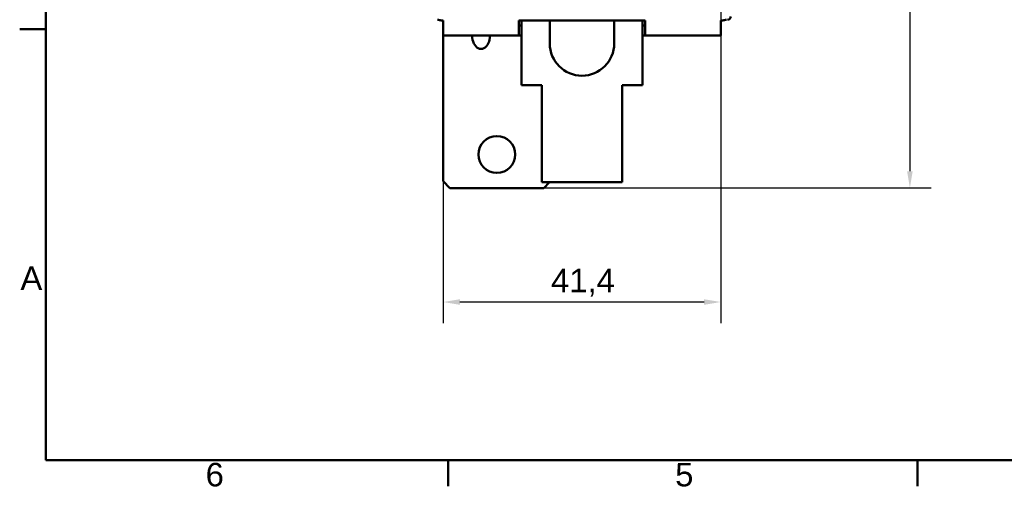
# Model space of a CAD drawing. Header units: millimetres. Extents: x 0 to 420, y 0 to 297.
# Tile 1 of 14: x 6 to 153, y 6 to 76. Entities that reach past the tile are written whole.
import ezdxf

# ---------------------------------------------------------------- set-up
doc = ezdxf.new("R2010")
doc.units = ezdxf.units.MM
for name, color, linetype, lineweight in [('Arêtes visibles(celduc)', 7, 'Continuous', 50), ('Cadre_0', 7, 'Continuous', 50), ('Cadre_2', 7, 'Continuous', 50), ('Cotes(celduc)', 7, 'Continuous', 25)]:
    doc.layers.add(name, color=color, linetype=linetype, lineweight=lineweight)
doc.styles.add('Cadre_1', font='arial.ttf')
doc.styles.add('Courant-CELDUC', font='arial.ttf')
doc.dimstyles.new('Celduc', dxfattribs={"dimtxt": 3.5, "dimasz": 2.5, "dimexe": 3.175, "dimexo": 0, "dimgap": 0.762, "dimtad": 1, "dimrnd": 1e-08, "dimtxsty": 'Courant-CELDUC', "dimcen": 0.09, "dimdle": 10, "dimclrd": 7, "dimclre": 7, "dimclrt": 7, "dimazin": 2, "dimtfac": 0.714286, "dimtdec": 3, "dimtmove": 0, "dimatfit": 3, "dimfxl": 1, "dimtolj": 1, "dimlwd": 25, "dimlwe": 25, "dimarcsym": 0})

# ---------------------------------------------------------------- blocks, each defined once
blk = doc.blocks.new('Cadres Cadre par défaut')
at = {"layer": 'Cadre_0'}
for p, q in [((10, 74.25), (6.1, 74.25)), ((70, 10), (70, 6.1)), ((140, 10), (140, 6.1))]:
    blk.add_line(p, q, dxfattribs=at)
at = {"layer": 'Cadre_0', "flags": 128}
blk.add_lwpolyline([(10, 10), (10, 287), (410, 287), (410, 10), (10, 10)], dxfattribs=at)
at = {"layer": 'Cadre_2', "char_height": 3.5, "attachment_point": 7, "style": 'Cadre_1'}
for s, insert in [('A', (6.21, 35.38)), ('6', (33.83, 6.04)), ('5', (103.85, 6.04))]:
    blk.add_mtext(s, dxfattribs=dict(at, insert=insert))
blk = doc.blocks.new('*D6')
at = {"layer": 'Cotes(celduc)', "color": 7, "linetype": 'Continuous', "lineweight": 25, "transparency": 16777216}
for p, q in [((109.65, 160.58), (142.03, 160.58)), ((138.85, 158.08), (138.85, 53.08)), ((84.25, 50.58), (142.03, 50.58))]:
    blk.add_line(p, q, dxfattribs=at)
at = {"layer": 'Cotes(celduc)', "color": 7, "linetype": 'Continuous', "transparency": 16777216}
for points in [[(138.44, 158.08), (139.27, 158.08), (138.85, 160.58)], [(138.44, 53.08), (139.27, 53.08), (138.85, 50.58)]]:
    blk.add_solid(points, dxfattribs=at)
at = {"layer": 'Defpoints', "color": 0, "linetype": 'Continuous', "transparency": 16777216}
for p in [(109.65, 160.58), (84.25, 50.58), (138.85, 50.58)]:
    blk.add_point(p, dxfattribs=at)
at = {"layer": 'Cotes(celduc)', "color": 7, "linetype": 'Continuous', "lineweight": 25, "transparency": 16777216, "insert": (134.52, 101.88), "char_height": 3.5, "attachment_point": 1, "rotation": 90, "style": 'Courant-CELDUC'}
blk.add_mtext('\\A1;110', dxfattribs=at)
blk = doc.blocks.new('*D10')
at = {"layer": 'Cotes(celduc)', "color": 7, "linetype": 'Continuous', "lineweight": 25, "transparency": 16777216}
for p, q in [((110.65, 137.83), (110.65, 30.4)), ((69.25, 51.58), (69.25, 30.4)), ((108.15, 33.58), (71.75, 33.58))]:
    blk.add_line(p, q, dxfattribs=at)
at = {"layer": 'Cotes(celduc)', "color": 7, "linetype": 'Continuous', "transparency": 16777216}
for points in [[(71.75, 33.99), (71.75, 33.16), (69.25, 33.58)], [(108.15, 33.99), (108.15, 33.16), (110.65, 33.58)]]:
    blk.add_solid(points, dxfattribs=at)
at = {"layer": 'Defpoints', "color": 0, "linetype": 'Continuous', "transparency": 16777216}
for p in [(110.65, 137.83), (69.25, 51.58), (69.25, 33.58)]:
    blk.add_point(p, dxfattribs=at)
at = {"layer": 'Cotes(celduc)', "color": 7, "linetype": 'Continuous', "lineweight": 25, "transparency": 16777216, "insert": (85.34, 38.54), "char_height": 3.5, "attachment_point": 1, "style": 'Courant-CELDUC'}
blk.add_mtext('\\A1;41,4', dxfattribs=at)

msp = doc.modelspace()

# ---------------------------------------------------------------- linework, layer by layer
at = {"layer": 'Arêtes visibles(celduc)'}
for p, q in [((68.954, 75.576), (69.254, 75.576)), ((69.254, 75.576), (69.254, 74.826)), ((80.554, 74.826), (80.554, 75.576)), ((80.554, 75.576), (99.354, 75.576)), ((80.954, 75.576), (80.954, 65.926)), ((85.154, 72.126), (85.154, 75.576)), ((94.754, 72.126), (94.754, 75.576)), ((98.954, 75.576), (98.954, 65.926)), ((99.354, 75.576), (99.354, 74.826)), ((110.654, 74.826), (110.654, 75.576)), ((110.654, 75.576), (110.954, 75.576)), ((69.254, 73.326), (69.254, 74.826)), ((80.954, 74.826), (80.554, 74.826)), ((80.554, 73.326), (80.554, 74.826)), ((99.354, 74.826), (98.954, 74.826)), ((99.354, 73.326), (99.354, 74.826)), ((110.654, 73.326), (110.654, 74.826)), ((69.254, 73.326), (73.948, 73.326)), ((69.254, 73.326), (69.254, 73.325)), ((69.254, 51.576), (69.254, 73.325)), ((73.525, 73.325), (73.525, 73.326)), ((73.645, 72.692), (73.525, 73.325)), ((73.948, 73.326), (74.128, 73.326)), ((74.128, 73.326), (74.904, 73.326)), ((74.904, 73.326), (75.68, 73.326)), ((74.904, 73.326), (74.904, 73.326)), ((75.68, 73.326), (75.86, 73.326)), ((75.86, 73.326), (80.554, 73.326)), ((76.283, 73.325), (76.163, 72.692)), ((76.283, 73.326), (76.283, 73.325)), ((80.954, 73.326), (80.554, 73.326)), ((99.354, 73.326), (98.954, 73.326)), ((99.354, 73.326), (110.654, 73.326)), ((74.904, 71.326), (74.904, 71.326)), ((80.954, 65.926), (83.954, 65.926)), ((83.954, 65.926), (83.954, 53.426)), ((95.954, 65.926), (95.954, 53.426)), ((98.954, 65.926), (95.954, 65.926)), ((83.954, 51.426), (83.954, 53.426)), ((95.954, 51.426), (95.954, 53.426)), ((70.254, 50.576), (69.254, 51.576)), ((83.954, 51.426), (95.954, 51.426)), ((85.104, 51.426), (84.254, 50.576)), ((84.254, 50.576), (70.254, 50.576))]:
    msp.add_line(p, q, dxfattribs=at)
msp.add_circle((77.254, 55.576), 2.75, dxfattribs=at)
for centre, radius, start, end in [((68.954, 77.076), 1.5, 249.24332, 270), ((110.954, 77.076), 1.5, 270, 290.75668), ((89.954, 72.126), 4.8, 180, 0)]:
    msp.add_arc(centre, radius, start, end, dxfattribs=at)
for centre, major_axis, ratio, start_param, end_param in [((111.654, 76.174), (0.425, -0.263), 0.9996595, 5.2660852, 6.8365769), ((74.904, 73.169), (0, -1.843), 0.7071068, 4.9741884, 6.2831853), ((74.904, 73.169), (0, -1.843), 0.7071068, 0, 1.3089969)]:
    msp.add_ellipse(centre, major_axis=major_axis, ratio=ratio, start_param=start_param, end_param=end_param, dxfattribs=at)

# ---------------------------------------------------------------- block references
msp.add_blockref('Cadres Cadre par défaut', (0, 0))

# ---------------------------------------------------------------- dimensions: what is measured, and where the dimension line sits
at = {"layer": 'Cotes(celduc)', "color": 7, "linetype": 'Continuous', "lineweight": 25}
for base, p1, p2, angle, picture, middle in [((138.853, 50.576), (109.654, 160.576), (84.254, 50.576), 270, '*D6', (138.853, 105.576)), ((69.254, 33.576), (110.654, 137.827), (69.254, 51.576), 180, '*D10', (89.954, 33.576))]:
    dim = msp.add_linear_dim(base=base, p1=p1, p2=p2, angle=angle, dimstyle='Celduc', override={"dimgap": 0.762, "dimdec": 2, "dimtol": 0, "dimlim": 0, "dimtp": 0, "dimtm": 0, "dimtdec": 3, "dimtofl": 0, "dimatfit": 1}, dxfattribs=at)
    dim.commit()
    dim.dimension.update_dxf_attribs({"geometry": picture, "text_midpoint": middle, "dimtype": 160})

doc.saveas('drawing.dxf')
